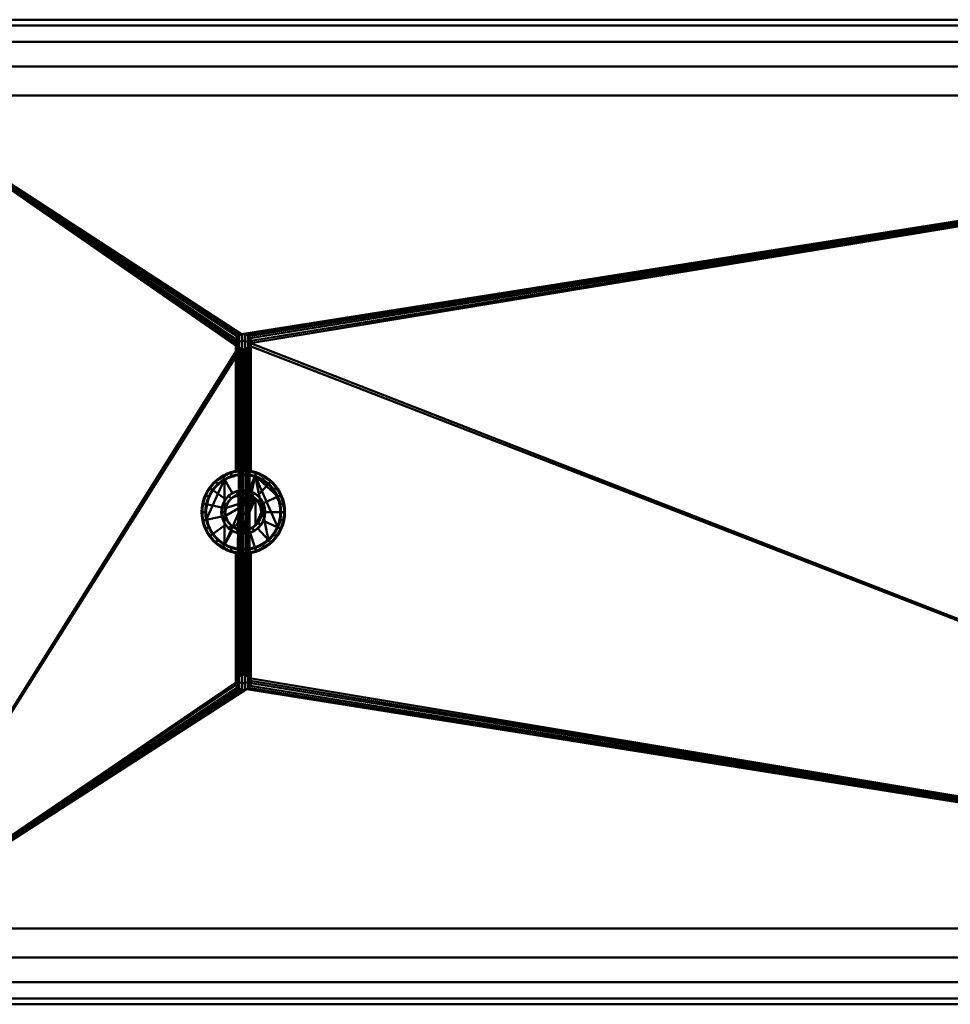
# Model space of a CAD drawing. Header units: millimetres. Extents: x -363 to 363, y -88 to 88.
# Tile 9 of 10: x 117 to 240, y -65 to 65. Entities that reach past the tile are written whole.
import ezdxf

# ---------------------------------------------------------------- set-up
doc = ezdxf.new("R2010")
doc.units = ezdxf.units.MM
doc.layers.add('1', color=7, linetype='CONTINUOUS', true_color=0xffffff)

msp = doc.modelspace()

# ---------------------------------------------------------------- linework, layer by layer
at = {"layer": '1', "color": 30, "linetype": 'Continuous', "lineweight": 50}
for p, q in [((345.5, 65, 0.15), (97.5, 65, 0.15)), ((97.5, 65, 25.15), (345.5, 65, 25.15)), ((345.5, 55, -9.85), (97.5, 55, -9.85)), ((345.5, 55, 35.15), (97.5, 55, 35.15)), ((345.5, -55, -9.85), (97.5, -55, -9.85)), ((345.5, -55, 35.15), (97.5, -55, 35.15)), ((97.5, -65, 0.15), (345.5, -65, 0.15)), ((345.5, -65, 25.15), (97.5, -65, 25.15))]:
    msp.add_line(p, q, dxfattribs=at)
at = {"layer": '1', "color": 30, "linetype": 'Continuous', "lineweight": 50, "extrusion": (0, 0, -1)}
for centre, radius in [((-146.2, 22.5, -42.1), 1), ((-146.2, 0, -78.7), 5.5), ((-146.2, 0, -49.3), 5), ((-146.2, 0, -84.5), 2.9), ((-146.2, 0, -79.2), 2.9)]:
    msp.add_circle(centre, radius, dxfattribs=at)
at = {"layer": '1', "color": 30, "linetype": 'Continuous', "lineweight": 50, "extrusion": (0, 1, 5.05322e-16)}
for centre in [(-146.2, 52.6, 12), (-146.2, 52.6, -12)]:
    msp.add_circle(centre, 1, dxfattribs=at)
at = {"layer": '1', "color": 30, "linetype": 'Continuous', "lineweight": 50}
for centre, radius in [((146.2, 0, 49.8), 5.5), ((146.2, 0, 79.2), 5), ((146.2, 0, 85), 2.4), ((146.2, -22.5, 42.1), 1)]:
    msp.add_circle(centre, radius, dxfattribs=at)
for points, knots in [([(145.2, 22.5, 33.48), (145.2, 22.61, 33.49), (145.22, 22.73, 33.49), (145.29, 22.94, 33.5), (145.35, 23.04, 33.5), (145.49, 23.21, 33.51), (145.58, 23.29, 33.51), (145.77, 23.41, 33.51), (145.87, 23.45, 33.51), (146.09, 23.5, 33.51), (146.21, 23.51, 33.51), (146.43, 23.48, 33.51), (146.54, 23.45, 33.51), (146.74, 23.35, 33.51), (146.83, 23.28, 33.51), (146.99, 23.12, 33.5), (147.06, 23.03, 33.5), (147.15, 22.83, 33.49), (147.18, 22.72, 33.49), (147.21, 22.49, 33.48), (147.2, 22.38, 33.48), (147.15, 22.16, 33.47), (147.1, 22.05, 33.47), (146.98, 21.87, 33.47), (146.9, 21.78, 33.46), (146.73, 21.64, 33.46), (146.63, 21.59, 33.46), (146.41, 21.52, 33.46), (146.3, 21.5, 33.46), (146.08, 21.5, 33.46), (145.96, 21.52, 33.46), (145.75, 21.6, 33.46), (145.65, 21.66, 33.46), (145.48, 21.8, 33.46), (145.4, 21.88, 33.47), (145.29, 22.07, 33.47), (145.25, 22.18, 33.47), (145.21, 22.36, 33.48), (145.2, 22.43, 33.48), (145.2, 22.5, 33.48)], [0, 0, 0, 0, 0.053735, 0.053735, 0.107472, 0.107472, 0.161198, 0.161198, 0.214901, 0.214901, 0.26858, 0.26858, 0.322247, 0.322247, 0.375919, 0.375919, 0.429612, 0.429612, 0.483329, 0.483329, 0.537065, 0.537065, 0.590805, 0.590805, 0.644533, 0.644533, 0.69824, 0.69824, 0.751926, 0.751926, 0.805599, 0.805599, 0.859271, 0.859271, 0.912957, 0.912957, 0.966663, 0.966663, 1, 1, 1, 1]), ([(146.2, 5.5, 53.6), (146.09, 5.5, 53.6), (145.98, 5.5, 53.58), (145.77, 5.48, 53.51), (145.67, 5.47, 53.45), (145.49, 5.46, 53.32), (145.42, 5.44, 53.23), (145.3, 5.43, 53.04), (145.25, 5.42, 52.94), (145.2, 5.41, 52.72), (145.19, 5.41, 52.6), (145.22, 5.41, 52.38), (145.25, 5.42, 52.27), (145.34, 5.43, 52.07), (145.41, 5.44, 51.98), (145.56, 5.46, 51.82), (145.66, 5.47, 51.75), (145.86, 5.49, 51.65), (145.97, 5.5, 51.62), (146.19, 5.5, 51.59), (146.3, 5.5, 51.6), (146.52, 5.49, 51.65), (146.62, 5.48, 51.69), (146.81, 5.47, 51.8), (146.9, 5.46, 51.88), (147.04, 5.44, 52.05), (147.1, 5.43, 52.15), (147.18, 5.41, 52.36), (147.2, 5.41, 52.47), (147.2, 5.41, 52.7), (147.18, 5.41, 52.81), (147.12, 5.42, 53.02), (147.06, 5.43, 53.12), (146.93, 5.45, 53.29), (146.85, 5.46, 53.37), (146.66, 5.48, 53.5), (146.55, 5.49, 53.54), (146.36, 5.5, 53.59), (146.28, 5.5, 53.6), (146.2, 5.5, 53.6)], [0, 0, 0, 0, 0.053106, 0.053106, 0.106176, 0.106176, 0.15979, 0.15979, 0.213816, 0.213816, 0.267245, 0.267245, 0.319994, 0.319994, 0.373041, 0.373041, 0.426894, 0.426894, 0.480815, 0.480815, 0.533971, 0.533971, 0.586723, 0.586723, 0.640029, 0.640029, 0.694017, 0.694017, 0.747753, 0.747753, 0.800668, 0.800668, 0.853486, 0.853486, 0.907067, 0.907067, 0.961094, 0.961094, 1, 1, 1, 1]), ([(146.2, -5.5, 53.6), (146.31, -5.5, 53.6), (146.42, -5.5, 53.58), (146.63, -5.48, 53.51), (146.73, -5.47, 53.45), (146.91, -5.46, 53.32), (146.98, -5.44, 53.23), (147.1, -5.43, 53.04), (147.15, -5.42, 52.94), (147.2, -5.41, 52.72), (147.21, -5.41, 52.6), (147.18, -5.41, 52.38), (147.15, -5.42, 52.27), (147.06, -5.43, 52.07), (146.99, -5.44, 51.98), (146.84, -5.46, 51.82), (146.74, -5.47, 51.75), (146.54, -5.49, 51.65), (146.43, -5.5, 51.62), (146.21, -5.5, 51.59), (146.1, -5.5, 51.6), (145.88, -5.49, 51.65), (145.78, -5.48, 51.69), (145.59, -5.47, 51.8), (145.5, -5.46, 51.88), (145.36, -5.44, 52.05), (145.3, -5.43, 52.15), (145.22, -5.41, 52.36), (145.2, -5.41, 52.47), (145.2, -5.41, 52.7), (145.22, -5.41, 52.81), (145.28, -5.42, 53.02), (145.34, -5.43, 53.12), (145.47, -5.45, 53.29), (145.55, -5.46, 53.37), (145.74, -5.48, 53.5), (145.85, -5.49, 53.54), (146.04, -5.5, 53.59), (146.12, -5.5, 53.6), (146.2, -5.5, 53.6)], [0, 0, 0, 0, 0.053106, 0.053106, 0.106176, 0.106176, 0.15979, 0.15979, 0.213816, 0.213816, 0.267245, 0.267245, 0.319994, 0.319994, 0.373041, 0.373041, 0.426894, 0.426894, 0.480815, 0.480815, 0.533971, 0.533971, 0.586723, 0.586723, 0.640029, 0.640029, 0.694017, 0.694017, 0.747753, 0.747753, 0.800668, 0.800668, 0.853486, 0.853486, 0.907067, 0.907067, 0.961094, 0.961094, 1, 1, 1, 1]), ([(145.2, -22.5, 33.48), (145.2, -22.61, 33.49), (145.22, -22.73, 33.49), (145.29, -22.94, 33.5), (145.35, -23.04, 33.5), (145.49, -23.21, 33.51), (145.58, -23.29, 33.51), (145.77, -23.41, 33.51), (145.87, -23.45, 33.51), (146.09, -23.5, 33.51), (146.21, -23.51, 33.51), (146.43, -23.48, 33.51), (146.54, -23.45, 33.51), (146.74, -23.35, 33.51), (146.83, -23.28, 33.51), (146.99, -23.12, 33.5), (147.06, -23.03, 33.5), (147.15, -22.83, 33.49), (147.18, -22.72, 33.49), (147.21, -22.49, 33.48), (147.2, -22.38, 33.48), (147.15, -22.16, 33.47), (147.1, -22.05, 33.47), (146.98, -21.87, 33.47), (146.9, -21.78, 33.46), (146.73, -21.64, 33.46), (146.63, -21.59, 33.46), (146.41, -21.52, 33.46), (146.3, -21.5, 33.46), (146.08, -21.5, 33.46), (145.96, -21.52, 33.46), (145.75, -21.6, 33.46), (145.65, -21.66, 33.46), (145.48, -21.8, 33.46), (145.4, -21.88, 33.47), (145.29, -22.07, 33.47), (145.25, -22.18, 33.47), (145.21, -22.36, 33.48), (145.2, -22.43, 33.48), (145.2, -22.5, 33.48)], [0, 0, 0, 0, 0.053735, 0.053735, 0.107472, 0.107472, 0.161198, 0.161198, 0.214901, 0.214901, 0.26858, 0.26858, 0.322247, 0.322247, 0.375919, 0.375919, 0.429612, 0.429612, 0.483329, 0.483329, 0.537065, 0.537065, 0.590805, 0.590805, 0.644533, 0.644533, 0.69824, 0.69824, 0.751926, 0.751926, 0.805599, 0.805599, 0.859271, 0.859271, 0.912957, 0.912957, 0.966663, 0.966663, 1, 1, 1, 1])]:
    msp.add_open_spline(points, degree=3, knots=knots, dxfattribs=at)
at = {"layer": '1', "color": 253, "linetype": 'Continuous', "lineweight": 50}
for points in [[(20, 64.24, 28.98), (362.5, 64.24, 28.98), (345.5, 65, 25.15), (97.5, 65, 25.15)], [(97.5, 65, 0.15), (345.5, 65, 0.15), (362.5, 64.24, -3.68), (20, 64.24, -3.68)], [(20, 62.07, 32.22), (362.5, 62.07, 32.22), (362.5, 64.24, 28.98), (20, 64.24, 28.98)], [(20, 64.24, -3.68), (362.5, 64.24, -3.68), (362.5, 62.07, -6.92), (20, 62.07, -6.92)], [(345.5, 65, 0.15), (97.5, 65, 0.15), (97.5, 65, 25.15), (345.5, 65, 25.15)], [(20, 58.83, 34.39), (362.5, 58.83, 34.39), (362.5, 62.07, 32.22), (20, 62.07, 32.22)], [(20, 62.07, -6.92), (362.5, 62.07, -6.92), (362.5, 58.83, -9.09), (20, 58.83, -9.09)], [(362.5, 58.83, 34.39), (20, 58.83, 34.39), (97.5, 55, 35.15), (345.5, 55, 35.15)], [(345.5, 55, -9.85), (97.5, 55, -9.85), (20, 58.83, -9.09), (362.5, 58.83, -9.09)], [(97.5, 55, -9.85), (345.5, 55, -9.85), (345.5, -55, -9.85), (97.5, -55, -9.85)], [(97.5, 55, 35.15), (145.67, 23.35, 33.51), (145.98, 23.48, 33.51)], [(145.98, 23.48, 33.51), (345.5, 55, 35.15), (97.5, 55, 35.15)], [(97.5, 55, 35.15), (145.35, 21.98, 33.47), (145.22, 22.29, 33.48)], [(97.5, 55, 35.15), (145.57, 21.73, 33.46), (145.35, 21.98, 33.47)], [(145.22, 22.29, 33.48), (145.2, 22.5, 33.48), (97.5, 55, 35.15)], [(145.2, 22.5, 33.48), (145.26, 22.83, 33.49), (97.5, 55, 35.15)], [(145.57, 21.73, 33.46), (97.5, 55, 35.15), (97.5, -55, 35.15)], [(145.26, 22.83, 33.49), (145.42, 23.12, 33.5), (97.5, 55, 35.15)], [(145.42, 23.12, 33.5), (145.67, 23.35, 33.51), (97.5, 55, 35.15)], [(345.5, 55, 35.15), (145.98, 23.48, 33.51), (146.32, 23.49, 33.51)], [(345.5, 55, 35.15), (146.32, 23.49, 33.51), (146.64, 23.4, 33.51)], [(345.5, 55, 35.15), (146.64, 23.4, 33.51), (146.91, 23.2, 33.51)], [(146.91, 23.2, 33.51), (147.1, 22.93, 33.5), (345.5, 55, 35.15)], [(147.1, 22.93, 33.5), (147.19, 22.61, 33.49), (345.5, 55, 35.15)], [(345.5, 55, 35.15), (147.19, 22.61, 33.49), (147.17, 22.27, 33.48)], [(147.17, 22.27, 33.48), (345.5, -55, 35.15), (345.5, 55, 35.15)], [(147.17, 22.27, 33.48), (147.04, 21.96, 33.47), (345.5, -55, 35.15)], [(97.5, -55, 35.15), (145.86, 21.56, 33.46), (145.57, 21.73, 33.46)], [(145.86, 21.56, 33.46), (97.5, -55, 35.15), (145.2, -22.5, 33.48)], [(145.2, -22.5, 33.48), (146.19, 21.5, 33.46), (145.86, 21.56, 33.46)], [(146.19, 21.5, 33.46), (145.2, -22.5, 33.48), (145.22, -22.29, 33.48)], [(145.22, -22.29, 33.48), (145.35, -21.98, 33.47), (146.19, 21.5, 33.46)], [(145.35, -21.98, 33.47), (145.57, -21.73, 33.46), (146.19, 21.5, 33.46)], [(145.57, -21.73, 33.46), (145.86, -21.56, 33.46), (146.19, 21.5, 33.46)], [(145.86, -21.56, 33.46), (146.19, -21.5, 33.46), (146.19, 21.5, 33.46)], [(146.19, -21.5, 33.46), (146.52, -21.55, 33.46), (146.52, 21.55, 33.46), (146.19, 21.5, 33.46)], [(146.82, -21.71, 33.46), (146.82, 21.71, 33.46), (146.52, 21.55, 33.46)], [(146.52, -21.55, 33.46), (146.82, -21.71, 33.46), (146.52, 21.55, 33.46)], [(147.04, 21.96, 33.47), (146.82, -21.71, 33.46), (147.04, -21.96, 33.47)], [(146.82, -21.71, 33.46), (147.04, 21.96, 33.47), (146.82, 21.71, 33.46)], [(147.04, -21.96, 33.47), (345.5, -55, 35.15), (147.04, 21.96, 33.47)], [(345.5, -55, 35.15), (147.04, -21.96, 33.47), (147.17, -22.27, 33.48)], [(97.5, -55, 35.15), (145.26, -22.83, 33.49), (145.2, -22.5, 33.48)], [(145.42, -23.12, 33.5), (145.26, -22.83, 33.49), (97.5, -55, 35.15)], [(97.5, -55, 35.15), (145.67, -23.35, 33.51), (145.42, -23.12, 33.5)], [(145.98, -23.48, 33.51), (145.67, -23.35, 33.51), (97.5, -55, 35.15)], [(146.64, -23.4, 33.51), (97.5, -55, 35.15), (345.5, -55, 35.15)], [(146.64, -23.4, 33.51), (146.32, -23.49, 33.51), (97.5, -55, 35.15)], [(345.5, -55, 35.15), (146.91, -23.2, 33.51), (146.64, -23.4, 33.51)], [(147.1, -22.93, 33.5), (146.91, -23.2, 33.51), (345.5, -55, 35.15)], [(345.5, -55, 35.15), (147.19, -22.61, 33.49), (147.1, -22.93, 33.5)], [(345.5, -55, 35.15), (147.17, -22.27, 33.48), (147.19, -22.61, 33.49)], [(97.5, -55, 35.15), (146.32, -23.49, 33.51), (145.98, -23.48, 33.51)], [(362.5, -58.83, -9.09), (20, -58.83, -9.09), (97.5, -55, -9.85), (345.5, -55, -9.85)], [(20, -58.83, 34.39), (362.5, -58.83, 34.39), (345.5, -55, 35.15), (97.5, -55, 35.15)], [(20, -58.83, -9.09), (362.5, -58.83, -9.09), (362.5, -62.07, -6.92), (20, -62.07, -6.92)], [(20, -62.07, 32.22), (362.5, -62.07, 32.22), (362.5, -58.83, 34.39), (20, -58.83, 34.39)], [(20, -62.07, -6.92), (362.5, -62.07, -6.92), (362.5, -64.24, -3.68), (20, -64.24, -3.68)], [(20, -64.24, 28.98), (362.5, -64.24, 28.98), (362.5, -62.07, 32.22), (20, -62.07, 32.22)], [(345.5, -65, 0.15), (97.5, -65, 0.15), (20, -64.24, -3.68), (362.5, -64.24, -3.68)], [(97.5, -65, 25.15), (345.5, -65, 25.15), (362.5, -64.24, 28.98), (20, -64.24, 28.98)], [(345.5, -65, 25.15), (97.5, -65, 25.15), (97.5, -65, 0.15), (345.5, -65, 0.15)]]:
    msp.add_3dface(points, dxfattribs=at)
at = {"layer": '1', "color": 252, "linetype": 'Continuous', "lineweight": 50}
for points in [[(145.53, 23.24, 33.51), (145.53, 23.24, 42.1), (145.89, 23.45, 42.1), (145.89, 23.45, 33.51)], [(145.61, 23.31, 42.1), (145.61, 22.45, 46.43), (145.99, 22.6, 46.49), (145.99, 23.48, 42.1)], [(145.89, 23.45, 33.51), (145.89, 23.45, 42.1), (146.3, 23.49, 42.1), (146.3, 23.49, 33.51)], [(145.99, 23.48, 42.1), (145.99, 22.6, 46.49), (146.41, 22.6, 46.49), (146.41, 23.48, 42.1)], [(146.3, 23.49, 33.51), (146.3, 23.49, 42.1), (146.7, 23.37, 42.1), (146.7, 23.37, 33.51)], [(146.41, 23.48, 42.1), (146.41, 22.6, 46.49), (146.79, 22.45, 46.43), (146.79, 23.31, 42.1)], [(145.2, 22.5, 33.48), (145.2, 22.5, 42.1), (145.29, 22.91, 42.1), (145.29, 22.91, 33.5)], [(145.29, 22.09, 33.47), (145.29, 22.09, 42.1), (145.2, 22.5, 42.1), (145.2, 22.5, 33.48)], [(145.21, 22.6, 42.1), (145.21, 21.8, 46.16), (145.33, 22.16, 46.31), (145.33, 23, 42.1)], [(145.25, 22.19, 42.1), (145.25, 21.42, 46), (145.21, 21.8, 46.16), (145.21, 22.6, 42.1)], [(145.21, 21.8, 46.16), (145.21, 19.5, 49.6), (145.33, 19.78, 49.88), (145.33, 22.16, 46.31)], [(145.46, 21.83, 42.1), (145.46, 21.08, 45.86), (145.25, 21.42, 46), (145.25, 22.19, 42.1)], [(145.29, 22.91, 33.5), (145.29, 22.91, 42.1), (145.53, 23.24, 42.1), (145.53, 23.24, 33.51)], [(145.33, 23, 42.1), (145.33, 22.16, 46.31), (145.61, 22.45, 46.43), (145.61, 23.31, 42.1)], [(145.33, 22.16, 46.31), (145.33, 19.78, 49.88), (145.61, 20, 50.1), (145.61, 22.45, 46.43)], [(145.61, 22.45, 46.43), (145.61, 20, 50.1), (145.99, 20.12, 50.22), (145.99, 22.6, 46.49)], [(145.99, 22.6, 46.49), (145.99, 20.12, 50.22), (146.41, 20.12, 50.22), (146.41, 22.6, 46.49)], [(146.41, 22.6, 46.49), (146.41, 20.12, 50.22), (146.79, 20, 50.1), (146.79, 22.45, 46.43)], [(146.7, 23.37, 33.51), (146.7, 23.37, 42.1), (147.01, 23.09, 42.1), (147.01, 23.09, 33.5)], [(146.79, 23.31, 42.1), (146.79, 22.45, 46.43), (147.07, 22.16, 46.31), (147.07, 23, 42.1)], [(146.79, 22.45, 46.43), (146.79, 20, 50.1), (147.07, 19.78, 49.88), (147.07, 22.16, 46.31)], [(147.15, 22.19, 42.1), (147.15, 21.42, 46), (146.94, 21.08, 45.86), (146.94, 21.83, 42.1)], [(147.01, 23.09, 33.5), (147.01, 23.09, 42.1), (147.18, 22.71, 42.1), (147.18, 22.71, 33.49)], [(147.18, 22.29, 33.48), (147.18, 22.29, 42.1), (147.01, 21.91, 42.1), (147.01, 21.91, 33.47)], [(147.07, 23, 42.1), (147.07, 22.16, 46.31), (147.19, 21.8, 46.16), (147.19, 22.6, 42.1)], [(147.07, 22.16, 46.31), (147.07, 19.78, 49.88), (147.19, 19.5, 49.6), (147.19, 21.8, 46.16)], [(147.19, 22.6, 42.1), (147.19, 21.8, 46.16), (147.15, 21.42, 46), (147.15, 22.19, 42.1)], [(147.2, 22.5, 42.1), (147.18, 22.29, 33.48), (147.18, 22.71, 33.49)], [(147.18, 22.71, 33.49), (147.18, 22.71, 42.1), (147.2, 22.5, 42.1)], [(147.2, 22.5, 42.1), (147.18, 22.29, 42.1), (147.18, 22.29, 33.48)], [(145.25, 21.42, 46), (145.25, 19.21, 49.31), (145.21, 19.5, 49.6), (145.21, 21.8, 46.16)], [(145.46, 21.08, 45.86), (145.46, 18.95, 49.05), (145.25, 19.21, 49.31), (145.25, 21.42, 46)], [(145.53, 21.76, 33.46), (145.53, 21.76, 42.1), (145.29, 22.09, 42.1), (145.29, 22.09, 33.47)], [(145.79, 21.59, 42.1), (145.79, 20.86, 45.77), (145.46, 21.08, 45.86), (145.46, 21.83, 42.1)], [(145.79, 20.86, 45.77), (145.79, 18.78, 48.88), (145.46, 18.95, 49.05), (145.46, 21.08, 45.86)], [(145.89, 21.55, 33.46), (145.89, 21.55, 42.1), (145.53, 21.76, 42.1), (145.53, 21.76, 33.46)], [(146.2, 21.5, 42.1), (146.2, 20.78, 45.74), (145.79, 20.86, 45.77), (145.79, 21.59, 42.1)], [(146.2, 20.78, 45.74), (146.2, 18.72, 48.82), (145.79, 18.78, 48.88), (145.79, 20.86, 45.77)], [(146.3, 21.51, 33.46), (146.3, 21.51, 42.1), (145.89, 21.55, 42.1), (145.89, 21.55, 33.46)], [(146.61, 21.59, 42.1), (146.61, 20.86, 45.77), (146.2, 20.78, 45.74), (146.2, 21.5, 42.1)], [(146.61, 20.86, 45.77), (146.61, 18.78, 48.88), (146.2, 18.72, 48.82), (146.2, 20.78, 45.74)], [(146.7, 21.63, 33.46), (146.7, 21.63, 42.1), (146.3, 21.51, 42.1), (146.3, 21.51, 33.46)], [(146.94, 21.83, 42.1), (146.94, 21.08, 45.86), (146.61, 20.86, 45.77), (146.61, 21.59, 42.1)], [(146.94, 21.08, 45.86), (146.94, 18.95, 49.05), (146.61, 18.78, 48.88), (146.61, 20.86, 45.77)], [(147.01, 21.91, 33.47), (147.01, 21.91, 42.1), (146.7, 21.63, 42.1), (146.7, 21.63, 33.46)], [(147.15, 21.42, 46), (147.15, 19.21, 49.31), (146.94, 18.95, 49.05), (146.94, 21.08, 45.86)], [(147.19, 21.8, 46.16), (147.19, 19.5, 49.6), (147.15, 19.21, 49.31), (147.15, 21.42, 46)], [(145.21, 19.5, 49.6), (145.21, 16.06, 51.9), (145.33, 16.21, 52.26), (145.33, 19.78, 49.88)], [(145.33, 19.78, 49.88), (145.33, 16.21, 52.26), (145.61, 16.33, 52.55), (145.61, 20, 50.1)], [(145.61, 20, 50.1), (145.61, 16.33, 52.55), (145.99, 16.39, 52.7), (145.99, 20.12, 50.22)], [(145.99, 20.12, 50.22), (145.99, 16.39, 52.7), (146.41, 16.39, 52.7), (146.41, 20.12, 50.22)], [(146.41, 20.12, 50.22), (146.41, 16.39, 52.7), (146.79, 16.33, 52.55), (146.79, 20, 50.1)], [(146.79, 20, 50.1), (146.79, 16.33, 52.55), (147.07, 16.21, 52.26), (147.07, 19.78, 49.88)], [(147.07, 19.78, 49.88), (147.07, 16.21, 52.26), (147.19, 16.06, 51.9), (147.19, 19.5, 49.6)], [(145.25, 19.21, 49.31), (145.25, 15.9, 51.52), (145.21, 16.06, 51.9), (145.21, 19.5, 49.6)], [(145.46, 18.95, 49.05), (145.46, 15.76, 51.18), (145.25, 15.9, 51.52), (145.25, 19.21, 49.31)], [(145.79, 18.78, 48.88), (145.79, 15.67, 50.96), (145.46, 15.76, 51.18), (145.46, 18.95, 49.05)], [(146.2, 18.72, 48.82), (146.2, 15.64, 50.88), (145.79, 15.67, 50.96), (145.79, 18.78, 48.88)], [(146.61, 18.78, 48.88), (146.61, 15.67, 50.96), (146.2, 15.64, 50.88), (146.2, 18.72, 48.82)], [(146.94, 18.95, 49.05), (146.94, 15.76, 51.18), (146.61, 15.67, 50.96), (146.61, 18.78, 48.88)], [(147.15, 19.21, 49.31), (147.15, 15.9, 51.52), (146.94, 15.76, 51.18), (146.94, 18.95, 49.05)], [(147.19, 19.5, 49.6), (147.19, 16.06, 51.9), (147.15, 15.9, 51.52), (147.15, 19.21, 49.31)], [(145.21, 16.06, 51.9), (145.21, 12, 52.7), (145.33, 12, 53.1), (145.33, 16.21, 52.26)], [(145.25, 15.9, 51.52), (145.25, 12, 52.29), (145.21, 12, 52.7), (145.21, 16.06, 51.9)], [(145.46, 15.76, 51.18), (145.46, 12, 51.93), (145.25, 12, 52.29), (145.25, 15.9, 51.52)], [(145.33, 16.21, 52.26), (145.33, 12, 53.1), (145.61, 12, 53.41), (145.61, 16.33, 52.55)], [(145.79, 15.67, 50.96), (145.79, 12, 51.69), (145.46, 12, 51.93), (145.46, 15.76, 51.18)], [(145.61, 16.33, 52.55), (145.61, 12, 53.41), (145.99, 12, 53.58), (145.99, 16.39, 52.7)], [(146.2, 15.64, 50.88), (146.2, 12, 51.6), (145.79, 12, 51.69), (145.79, 15.67, 50.96)], [(145.99, 16.39, 52.7), (145.99, 12, 53.58), (146.41, 12, 53.58), (146.41, 16.39, 52.7)], [(146.61, 15.67, 50.96), (146.61, 12, 51.69), (146.2, 12, 51.6), (146.2, 15.64, 50.88)], [(146.41, 16.39, 52.7), (146.41, 12, 53.58), (146.79, 12, 53.41), (146.79, 16.33, 52.55)], [(146.94, 15.76, 51.18), (146.94, 12, 51.93), (146.61, 12, 51.69), (146.61, 15.67, 50.96)], [(146.79, 16.33, 52.55), (146.79, 12, 53.41), (147.07, 12, 53.1), (147.07, 16.21, 52.26)], [(147.15, 15.9, 51.52), (147.15, 12, 52.29), (146.94, 12, 51.93), (146.94, 15.76, 51.18)], [(147.07, 16.21, 52.26), (147.07, 12, 53.1), (147.19, 12, 52.7), (147.19, 16.06, 51.9)], [(147.19, 16.06, 51.9), (147.19, 12, 52.7), (147.15, 12, 52.29), (147.15, 15.9, 51.52)], [(145.25, 5.42, 52.91), (145.25, 12, 52.91), (145.21, 12, 52.5), (145.21, 5.41, 52.5)], [(145.21, 5.41, 52.5), (145.21, 12, 52.5), (145.33, 12, 52.1), (145.33, 5.43, 52.1)], [(145.46, 5.45, 53.27), (145.46, 12, 53.27), (145.25, 12, 52.91), (145.25, 5.42, 52.91)], [(145.33, 5.43, 52.1), (145.33, 12, 52.1), (145.61, 12, 51.79), (145.61, 5.47, 51.79)], [(145.79, 5.48, 53.51), (145.79, 12, 53.51), (145.46, 12, 53.27), (145.46, 5.45, 53.27)], [(145.61, 5.47, 51.79), (145.61, 12, 51.79), (145.99, 12, 51.62), (145.99, 5.5, 51.62)], [(146.2, 5.5, 53.6), (146.2, 12, 53.6), (145.79, 12, 53.51), (145.79, 5.48, 53.51)], [(145.99, 5.5, 51.62), (145.99, 12, 51.62), (146.41, 12, 51.62), (146.41, 5.5, 51.62)], [(146.61, 5.48, 53.51), (146.61, 12, 53.51), (146.2, 12, 53.6), (146.2, 5.5, 53.6)], [(146.41, 5.5, 51.62), (146.41, 12, 51.62), (146.79, 12, 51.79), (146.79, 5.47, 51.79)], [(146.94, 5.45, 53.27), (146.94, 12, 53.27), (146.61, 12, 53.51), (146.61, 5.48, 53.51)], [(146.79, 5.47, 51.79), (146.79, 12, 51.79), (147.07, 12, 52.1), (147.07, 5.43, 52.1)], [(147.15, 5.42, 52.91), (147.15, 12, 52.91), (146.94, 12, 53.27), (146.94, 5.45, 53.27)], [(147.07, 5.43, 52.1), (147.07, 12, 52.1), (147.19, 12, 52.5), (147.19, 5.41, 52.5)], [(147.2, 12, 52.6), (147.15, 12, 52.91), (147.15, 5.42, 52.91)], [(147.15, 5.42, 52.91), (147.19, 5.41, 52.5), (147.2, 12, 52.6)], [(147.19, 5.41, 52.5), (147.19, 12, 52.5), (147.2, 12, 52.6)], [(142.52, 4.09, 49.8), (142.52, 4.09, 78.7), (144.5, 5.23, 78.7), (144.5, 5.23, 49.8)], [(144.5, 5.23, 78.7), (142.52, 4.09, 78.7), (142.85, 3.72, 79.2), (144.65, 4.76, 79.2)], [(143.45, 4.76, 49.8), (145.63, 5.47, 49.8), (145.68, 4.97, 49.3), (143.7, 4.33, 49.3)], [(144.5, 5.23, 49.8), (145.87, 5.49, 51.66), (146.1, 5.5, 51.61)], [(146.1, 5.5, 51.61), (146.77, 5.47, 49.8), (144.5, 5.23, 49.8)], [(144.5, 5.23, 78.7), (146.77, 5.47, 78.7), (146.2, 5.5, 53.6)], [(146.2, 5.5, 53.6), (145.97, 5.5, 53.57), (144.5, 5.23, 78.7)], [(145.97, 5.5, 53.57), (145.76, 5.48, 53.5), (144.5, 5.23, 78.7)], [(144.5, 5.23, 49.8), (145.59, 5.47, 51.81), (145.87, 5.49, 51.66)], [(145.76, 5.48, 53.5), (145.44, 5.45, 53.25), (144.5, 5.23, 78.7)], [(145.32, 5.43, 52.13), (145.59, 5.47, 51.81), (144.5, 5.23, 49.8)], [(146.77, 5.47, 78.7), (144.5, 5.23, 78.7), (144.65, 4.76, 79.2), (146.72, 4.97, 79.2)], [(144.5, 5.23, 78.7), (145.44, 5.45, 53.25), (145.26, 5.42, 52.94)], [(145.23, 5.41, 52.35), (145.32, 5.43, 52.13), (144.5, 5.23, 49.8)], [(144.5, 5.23, 78.7), (145.26, 5.42, 52.94), (145.2, 5.41, 52.63)], [(144.5, 5.23, 49.8), (145.2, 5.41, 52.63), (145.23, 5.41, 52.35)], [(145.2, 5.41, 52.63), (144.5, 5.23, 49.8), (144.5, 5.23, 78.7)], [(145.63, 5.47, 49.8), (147.9, 5.23, 49.8), (147.75, 4.76, 49.3), (145.68, 4.97, 49.3)], [(146.1, 5.5, 51.61), (146.45, 5.49, 51.63), (146.77, 5.47, 49.8)], [(146.77, 5.47, 78.7), (146.5, 5.49, 53.55), (146.2, 5.5, 53.6)], [(146.45, 5.49, 51.63), (146.77, 5.47, 51.78), (146.77, 5.47, 49.8)], [(146.77, 5.47, 78.7), (146.77, 5.47, 53.42), (146.5, 5.49, 53.55)], [(148.95, 4.76, 78.7), (146.77, 5.47, 78.7), (146.72, 4.97, 79.2), (148.7, 4.33, 79.2)], [(148.95, 4.76, 78.7), (147.02, 5.44, 53.17), (146.77, 5.47, 53.42)], [(148.95, 4.76, 49.8), (146.77, 5.47, 49.8), (146.77, 5.47, 51.78)], [(146.77, 5.47, 51.78), (146.95, 5.45, 51.94), (148.95, 4.76, 49.8)], [(146.77, 5.47, 53.42), (146.77, 5.47, 78.7), (148.95, 4.76, 78.7)], [(146.95, 5.45, 51.94), (147.16, 5.42, 52.3), (148.95, 4.76, 49.8)], [(147.17, 5.41, 52.85), (147.02, 5.44, 53.17), (148.95, 4.76, 78.7)], [(148.95, 4.76, 49.8), (147.16, 5.42, 52.3), (147.2, 5.41, 52.62)], [(148.95, 4.76, 49.8), (147.2, 5.41, 52.62), (147.17, 5.41, 52.85)], [(147.17, 5.41, 52.85), (148.95, 4.76, 78.7), (148.95, 4.76, 49.8)], [(147.9, 5.23, 49.8), (149.88, 4.09, 49.8), (149.55, 3.72, 49.3), (147.75, 4.76, 49.3)], [(141.18, 2.24, 49.8), (141.18, 2.24, 78.7), (142.52, 4.09, 78.7), (142.52, 4.09, 49.8)], [(142.52, 4.09, 78.7), (141.18, 2.24, 78.7), (141.63, 2.03, 79.2), (142.85, 3.72, 79.2)], [(143.7, 4.33, 49.3), (143.7, -4.33, 49.3), (142.15, -2.94, 49.3), (141.31, -1.04, 49.3)], [(141.31, -1.04, 49.3), (141.31, 1.04, 49.3), (142.15, 2.94, 49.3), (143.7, 4.33, 49.3)], [(141.75, 3.23, 49.8), (143.45, 4.76, 49.8), (143.7, 4.33, 49.3), (142.15, 2.94, 49.3)], [(143.85, 1.7, 79.2), (144.75, 2.51, 79.2), (143.7, 4.33, 79.2), (142.15, 2.94, 79.2)], [(143.7, 4.33, 49.3), (145.68, 4.97, 49.3), (147.75, 4.76, 49.3), (143.7, -4.33, 49.3)], [(145.68, 4.97, 79.2), (143.7, 4.33, 79.2), (144.75, 2.51, 79.2), (145.9, 2.88, 79.2)], [(145.68, -4.97, 49.3), (143.7, -4.33, 49.3), (147.75, 4.76, 49.3)], [(147.75, 4.76, 79.2), (145.68, 4.97, 79.2), (145.9, 2.88, 79.2), (147.1, 2.76, 79.2)], [(147.75, 4.76, 49.3), (149.55, -3.72, 49.3), (147.75, -4.76, 49.3), (145.68, -4.97, 49.3)], [(147.1, 2.76, 79.2), (148.14, 2.16, 79.2), (149.55, 3.72, 79.2), (147.75, 4.76, 79.2)], [(147.75, 4.76, 49.3), (150.77, -2.03, 49.3), (149.55, -3.72, 49.3)], [(147.75, 4.76, 49.3), (149.55, 3.72, 49.3), (150.77, 2.03, 49.3)], [(150.77, 2.03, 49.3), (151.2, 0, 49.3), (150.77, -2.03, 49.3), (147.75, 4.76, 49.3)], [(150.65, 3.23, 78.7), (148.95, 4.76, 78.7), (148.7, 4.33, 79.2), (150.25, 2.94, 79.2)], [(148.95, 4.76, 49.8), (148.95, 4.76, 78.7), (150.65, 3.23, 78.7), (150.65, 3.23, 49.8)], [(149.88, 4.09, 49.8), (151.22, 2.24, 49.8), (150.77, 2.03, 49.3), (149.55, 3.72, 49.3)], [(140.82, 1.14, 49.8), (141.75, 3.23, 49.8), (142.15, 2.94, 49.3), (141.31, 1.04, 49.3)], [(142.15, 2.94, 79.2), (141.31, 1.04, 79.2), (143.36, 0.6, 79.2), (143.85, 1.7, 79.2)], [(144.26, 2.16, 79.2), (144.26, 2.16, 84.5), (145.3, 2.76, 84.5), (145.3, 2.76, 79.2)], [(145.3, 2.76, 84.5), (144.26, 2.16, 84.5), (144.59, 1.78, 85), (145.46, 2.28, 85)], [(145.3, 2.76, 79.2), (145.3, 2.76, 84.5), (146.5, 2.88, 84.5), (146.5, 2.88, 79.2)], [(146.5, 2.88, 84.5), (145.3, 2.76, 84.5), (145.46, 2.28, 85), (146.45, 2.39, 85)], [(147.65, 2.51, 84.5), (146.5, 2.88, 84.5), (146.45, 2.39, 85), (147.4, 2.08, 85)], [(146.5, 2.88, 79.2), (146.5, 2.88, 84.5), (147.65, 2.51, 84.5), (147.65, 2.51, 79.2)], [(150.77, 2.03, 79.2), (149.55, 3.72, 79.2), (148.14, 2.16, 79.2), (148.85, 1.18, 79.2)], [(151.58, 1.14, 78.7), (150.65, 3.23, 78.7), (150.25, 2.94, 79.2), (151.09, 1.04, 79.2)], [(150.65, 3.23, 49.8), (150.65, 3.23, 78.7), (151.58, 1.14, 78.7), (151.58, 1.14, 49.8)], [(140.7, 0, 49.8), (140.7, 0, 78.7), (141.18, 2.24, 78.7), (141.18, 2.24, 49.8)], [(141.18, 2.24, 78.7), (140.7, 0, 78.7), (141.2, 0, 79.2), (141.63, 2.03, 79.2)], [(143.55, 1.18, 79.2), (143.55, 1.18, 84.5), (144.26, 2.16, 84.5), (144.26, 2.16, 79.2)], [(144.26, 2.16, 84.5), (143.55, 1.18, 84.5), (144.01, 0.98, 85), (144.59, 1.78, 85)], [(145, 2.08, 85), (144.26, 1.41, 85), (143.85, 0.5, 85), (147.81, 1.78, 85)], [(147.81, 1.78, 85), (143.85, 0.5, 85), (143.85, -0.5, 85)], [(143.85, -0.5, 85), (144.26, -1.41, 85), (145, -2.08, 85), (147.81, 1.78, 85)], [(147.81, 1.78, 85), (146.94, 2.28, 85), (145.95, 2.39, 85), (145, 2.08, 85)], [(147.81, 1.78, 85), (145, -2.08, 85), (145.95, -2.39, 85)], [(145.95, -2.39, 85), (146.94, -2.28, 85), (147.81, -1.78, 85), (147.81, 1.78, 85)], [(148.55, 1.7, 84.5), (147.65, 2.51, 84.5), (147.4, 2.08, 85), (148.14, 1.41, 85)], [(147.65, 2.51, 79.2), (147.65, 2.51, 84.5), (148.55, 1.7, 84.5), (148.55, 1.7, 79.2)], [(148.6, 0, 85), (148.39, 0.98, 85), (147.81, 1.78, 85), (147.81, -1.78, 85)], [(149.04, 0.6, 84.5), (148.55, 1.7, 84.5), (148.14, 1.41, 85), (148.55, 0.5, 85)], [(148.55, 1.7, 79.2), (148.55, 1.7, 84.5), (149.04, 0.6, 84.5), (149.04, 0.6, 79.2)], [(148.85, 1.18, 79.2), (149.1, 0, 79.2), (151.2, 0, 79.2), (150.77, 2.03, 79.2)], [(151.22, 2.24, 49.8), (151.7, 0, 49.8), (151.2, 0, 49.3), (150.77, 2.03, 49.3)], [(141.18, -2.24, 49.8), (141.18, -2.24, 78.7), (140.7, 0, 78.7), (140.7, 0, 49.8)], [(140.7, 0, 78.7), (141.18, -2.24, 78.7), (141.63, -2.03, 79.2), (141.2, 0, 79.2)], [(140.82, -1.14, 49.8), (140.82, 1.14, 49.8), (141.31, 1.04, 49.3), (141.31, -1.04, 49.3)], [(141.31, 1.04, 79.2), (141.31, -1.04, 79.2), (143.36, -0.6, 79.2), (143.36, 0.6, 79.2)], [(143.3, 0, 79.2), (143.3, 0, 84.5), (143.55, 1.18, 84.5), (143.55, 1.18, 79.2)], [(143.55, 1.18, 84.5), (143.3, 0, 84.5), (143.8, 0, 85), (144.01, 0.98, 85)], [(143.55, -1.18, 79.2), (143.55, -1.18, 84.5), (143.3, 0, 84.5), (143.3, 0, 79.2)], [(143.3, 0, 84.5), (143.55, -1.18, 84.5), (144.01, -0.98, 85), (143.8, 0, 85)], [(147.81, -1.78, 85), (148.39, -0.98, 85), (148.6, 0, 85)], [(149.04, -0.6, 84.5), (149.04, 0.6, 84.5), (148.55, 0.5, 85), (148.55, -0.5, 85)], [(150.77, -2.03, 79.2), (151.2, 0, 79.2), (149.1, 0, 79.2), (148.85, -1.18, 79.2)], [(149.04, 0.6, 79.2), (149.04, 0.6, 84.5), (149.04, -0.6, 84.5), (149.04, -0.6, 79.2)], [(151.7, 0, 49.8), (151.22, -2.24, 49.8), (150.77, -2.03, 49.3), (151.2, 0, 49.3)], [(151.58, -1.14, 78.7), (151.58, 1.14, 78.7), (151.09, 1.04, 79.2), (151.09, -1.04, 79.2)], [(151.7, 0, 49.8), (151.58, 1.14, 49.8), (151.58, 1.14, 78.7), (151.7, 0, 78.7)], [(151.7, 0, 78.7), (151.58, -1.14, 78.7), (151.58, -1.14, 49.8), (151.7, 0, 49.8)], [(141.75, -3.23, 49.8), (140.82, -1.14, 49.8), (141.31, -1.04, 49.3), (142.15, -2.94, 49.3)], [(143.85, -1.7, 79.2), (143.36, -0.6, 79.2), (141.31, -1.04, 79.2), (142.15, -2.94, 79.2)], [(143.55, -1.18, 84.5), (144.26, -2.16, 84.5), (144.59, -1.78, 85), (144.01, -0.98, 85)], [(144.26, -2.16, 79.2), (144.26, -2.16, 84.5), (143.55, -1.18, 84.5), (143.55, -1.18, 79.2)], [(148.55, -1.7, 84.5), (149.04, -0.6, 84.5), (148.55, -0.5, 85), (148.14, -1.41, 85)], [(148.85, -1.18, 79.2), (148.14, -2.16, 79.2), (149.55, -3.72, 79.2), (150.77, -2.03, 79.2)], [(149.04, -0.6, 79.2), (149.04, -0.6, 84.5), (148.55, -1.7, 84.5), (148.55, -1.7, 79.2)], [(150.65, -3.23, 78.7), (151.58, -1.14, 78.7), (151.09, -1.04, 79.2), (150.25, -2.94, 79.2)], [(151.58, -1.14, 49.8), (151.58, -1.14, 78.7), (150.65, -3.23, 78.7), (150.65, -3.23, 49.8)], [(141.18, -2.24, 78.7), (142.52, -4.09, 78.7), (142.85, -3.72, 79.2), (141.63, -2.03, 79.2)], [(142.52, -4.09, 49.8), (142.52, -4.09, 78.7), (141.18, -2.24, 78.7), (141.18, -2.24, 49.8)], [(142.15, -2.94, 79.2), (143.7, -4.33, 79.2), (144.75, -2.51, 79.2), (143.85, -1.7, 79.2)], [(145.9, -2.88, 79.2), (144.75, -2.51, 79.2), (143.7, -4.33, 79.2), (145.68, -4.97, 79.2)], [(144.26, -2.16, 84.5), (145.3, -2.76, 84.5), (145.46, -2.28, 85), (144.59, -1.78, 85)], [(145.3, -2.76, 79.2), (145.3, -2.76, 84.5), (144.26, -2.16, 84.5), (144.26, -2.16, 79.2)], [(145.3, -2.76, 84.5), (146.5, -2.88, 84.5), (146.45, -2.39, 85), (145.46, -2.28, 85)], [(146.5, -2.88, 84.5), (147.65, -2.51, 84.5), (147.4, -2.08, 85), (146.45, -2.39, 85)], [(147.65, -2.51, 79.2), (147.65, -2.51, 84.5), (146.5, -2.88, 84.5), (146.5, -2.88, 79.2)], [(147.75, -4.76, 79.2), (149.55, -3.72, 79.2), (148.14, -2.16, 79.2), (147.1, -2.76, 79.2)], [(147.65, -2.51, 84.5), (148.55, -1.7, 84.5), (148.14, -1.41, 85), (147.4, -2.08, 85)], [(148.55, -1.7, 79.2), (148.55, -1.7, 84.5), (147.65, -2.51, 84.5), (147.65, -2.51, 79.2)], [(151.22, -2.24, 49.8), (149.88, -4.09, 49.8), (149.55, -3.72, 49.3), (150.77, -2.03, 49.3)], [(143.45, -4.76, 49.8), (141.75, -3.23, 49.8), (142.15, -2.94, 49.3), (143.7, -4.33, 49.3)], [(142.52, -4.09, 78.7), (144.5, -5.23, 78.7), (144.65, -4.76, 79.2), (142.85, -3.72, 79.2)], [(146.5, -2.88, 79.2), (146.5, -2.88, 84.5), (145.3, -2.76, 84.5), (145.3, -2.76, 79.2)], [(147.1, -2.76, 79.2), (145.9, -2.88, 79.2), (145.68, -4.97, 79.2), (147.75, -4.76, 79.2)], [(149.88, -4.09, 49.8), (147.9, -5.23, 49.8), (147.75, -4.76, 49.3), (149.55, -3.72, 49.3)], [(148.95, -4.76, 78.7), (150.65, -3.23, 78.7), (150.25, -2.94, 79.2), (148.7, -4.33, 79.2)], [(150.65, -3.23, 49.8), (150.65, -3.23, 78.7), (148.95, -4.76, 78.7), (148.95, -4.76, 49.8)], [(144.5, -5.23, 49.8), (144.5, -5.23, 78.7), (142.52, -4.09, 78.7), (142.52, -4.09, 49.8)], [(145.63, -5.47, 49.8), (143.45, -4.76, 49.8), (143.7, -4.33, 49.3), (145.68, -4.97, 49.3)], [(144.5, -5.23, 78.7), (146.77, -5.47, 78.7), (146.72, -4.97, 79.2), (144.65, -4.76, 79.2)], [(147.9, -5.23, 49.8), (145.63, -5.47, 49.8), (145.68, -4.97, 49.3), (147.75, -4.76, 49.3)], [(146.77, -5.47, 78.7), (148.95, -4.76, 78.7), (148.7, -4.33, 79.2), (146.72, -4.97, 79.2)], [(148.95, -4.76, 49.8), (147.02, -5.44, 52.03), (146.77, -5.47, 51.78)], [(148.95, -4.76, 78.7), (146.77, -5.47, 78.7), (146.77, -5.47, 53.42)], [(146.77, -5.47, 53.42), (146.95, -5.45, 53.26), (148.95, -4.76, 78.7)], [(146.77, -5.47, 51.78), (146.77, -5.47, 49.8), (148.95, -4.76, 49.8)], [(146.95, -5.45, 53.26), (147.16, -5.42, 52.9), (148.95, -4.76, 78.7)], [(147.17, -5.41, 52.35), (147.02, -5.44, 52.03), (148.95, -4.76, 49.8)], [(148.95, -4.76, 49.8), (148.95, -4.76, 78.7), (147.16, -5.42, 52.9)], [(147.16, -5.42, 52.9), (147.2, -5.41, 52.59), (148.95, -4.76, 49.8)], [(147.2, -5.41, 52.59), (147.17, -5.41, 52.35), (148.95, -4.76, 49.8)], [(144.5, -5.23, 78.7), (145.21, -5.41, 52.76), (145.28, -5.42, 52.99)], [(145.28, -5.42, 52.99), (146.77, -5.47, 78.7), (144.5, -5.23, 78.7)], [(144.5, -5.23, 49.8), (145.2, -5.41, 52.53), (145.21, -5.41, 52.76)], [(144.5, -5.23, 49.8), (145.88, -5.49, 51.65), (145.67, -5.47, 51.75)], [(144.5, -5.23, 49.8), (146.77, -5.47, 49.8), (146.11, -5.5, 51.6)], [(146.11, -5.5, 51.6), (145.88, -5.49, 51.65), (144.5, -5.23, 49.8)], [(145.67, -5.47, 51.75), (145.49, -5.45, 51.9), (144.5, -5.23, 49.8)], [(145.49, -5.45, 51.9), (145.34, -5.43, 52.08), (144.5, -5.23, 49.8)], [(145.34, -5.43, 52.08), (145.25, -5.42, 52.3), (144.5, -5.23, 49.8)], [(145.25, -5.42, 52.3), (145.2, -5.41, 52.53), (144.5, -5.23, 49.8)], [(145.21, -5.41, 52.76), (144.5, -5.23, 78.7), (144.5, -5.23, 49.8)], [(145.33, -5.43, 52.1), (145.33, -12, 52.1), (145.21, -12, 52.5), (145.21, -5.41, 52.5)], [(145.21, -5.41, 52.5), (145.21, -12, 52.5), (145.25, -12, 52.91), (145.25, -5.42, 52.91)], [(145.25, -5.42, 52.91), (145.25, -12, 52.91), (145.46, -12, 53.27), (145.46, -5.45, 53.27)], [(146.77, -5.47, 78.7), (145.28, -5.42, 52.99), (145.39, -5.44, 53.19)], [(145.61, -5.47, 51.79), (145.61, -12, 51.79), (145.33, -12, 52.1), (145.33, -5.43, 52.1)], [(145.39, -5.44, 53.19), (145.55, -5.46, 53.36), (146.77, -5.47, 78.7)], [(145.46, -5.45, 53.27), (145.46, -12, 53.27), (145.79, -12, 53.51), (145.79, -5.48, 53.51)], [(146.77, -5.47, 78.7), (145.55, -5.46, 53.36), (145.75, -5.48, 53.49)], [(145.99, -5.5, 51.62), (145.99, -12, 51.62), (145.61, -12, 51.79), (145.61, -5.47, 51.79)], [(145.75, -5.48, 53.49), (145.97, -5.5, 53.57), (146.77, -5.47, 78.7)], [(145.79, -5.48, 53.51), (145.79, -12, 53.51), (146.2, -12, 53.6), (146.2, -5.5, 53.6)], [(145.97, -5.5, 53.57), (146.2, -5.5, 53.6), (146.77, -5.47, 78.7)], [(146.41, -5.5, 51.62), (146.41, -12, 51.62), (145.99, -12, 51.62), (145.99, -5.5, 51.62)], [(146.77, -5.47, 49.8), (146.34, -5.5, 51.61), (146.11, -5.5, 51.6)], [(146.2, -5.5, 53.6), (146.5, -5.49, 53.55), (146.77, -5.47, 78.7)], [(146.2, -5.5, 53.6), (146.2, -12, 53.6), (146.61, -12, 53.51), (146.61, -5.48, 53.51)], [(146.77, -5.47, 49.8), (146.57, -5.49, 51.67), (146.34, -5.5, 51.61)], [(146.79, -5.47, 51.79), (146.79, -12, 51.79), (146.41, -12, 51.62), (146.41, -5.5, 51.62)], [(146.5, -5.49, 53.55), (146.77, -5.47, 53.42), (146.77, -5.47, 78.7)], [(146.77, -5.47, 49.8), (146.77, -5.47, 51.78), (146.57, -5.49, 51.67)], [(146.61, -5.48, 53.51), (146.61, -12, 53.51), (146.94, -12, 53.27), (146.94, -5.45, 53.27)], [(147.07, -5.43, 52.1), (147.07, -12, 52.1), (146.79, -12, 51.79), (146.79, -5.47, 51.79)], [(146.94, -5.45, 53.27), (146.94, -12, 53.27), (147.15, -12, 52.91), (147.15, -5.42, 52.91)], [(147.19, -5.41, 52.5), (147.19, -12, 52.5), (147.07, -12, 52.1), (147.07, -5.43, 52.1)], [(147.2, -12, 52.6), (147.19, -5.41, 52.5), (147.15, -5.42, 52.91)], [(147.15, -5.42, 52.91), (147.15, -12, 52.91), (147.2, -12, 52.6)], [(147.2, -12, 52.6), (147.19, -12, 52.5), (147.19, -5.41, 52.5)], [(145.25, -12, 52.29), (145.25, -15.9, 51.52), (145.21, -16.06, 51.9), (145.21, -12, 52.7)], [(145.21, -12, 52.7), (145.21, -16.06, 51.9), (145.33, -16.21, 52.26), (145.33, -12, 53.1)], [(145.46, -12, 51.93), (145.46, -15.76, 51.18), (145.25, -15.9, 51.52), (145.25, -12, 52.29)], [(145.33, -12, 53.1), (145.33, -16.21, 52.26), (145.61, -16.33, 52.55), (145.61, -12, 53.41)], [(145.79, -12, 51.69), (145.79, -15.67, 50.96), (145.46, -15.76, 51.18), (145.46, -12, 51.93)], [(145.61, -12, 53.41), (145.61, -16.33, 52.55), (145.99, -16.39, 52.7), (145.99, -12, 53.58)], [(146.2, -12, 51.6), (146.2, -15.64, 50.88), (145.79, -15.67, 50.96), (145.79, -12, 51.69)], [(145.99, -12, 53.58), (145.99, -16.39, 52.7), (146.41, -16.39, 52.7), (146.41, -12, 53.58)], [(146.61, -12, 51.69), (146.61, -15.67, 50.96), (146.2, -15.64, 50.88), (146.2, -12, 51.6)], [(146.41, -12, 53.58), (146.41, -16.39, 52.7), (146.79, -16.33, 52.55), (146.79, -12, 53.41)], [(146.94, -12, 51.93), (146.94, -15.76, 51.18), (146.61, -15.67, 50.96), (146.61, -12, 51.69)], [(146.79, -12, 53.41), (146.79, -16.33, 52.55), (147.07, -16.21, 52.26), (147.07, -12, 53.1)], [(147.15, -12, 52.29), (147.15, -15.9, 51.52), (146.94, -15.76, 51.18), (146.94, -12, 51.93)], [(147.07, -12, 53.1), (147.07, -16.21, 52.26), (147.19, -16.06, 51.9), (147.19, -12, 52.7)], [(147.19, -12, 52.7), (147.19, -16.06, 51.9), (147.15, -15.9, 51.52), (147.15, -12, 52.29)], [(145.25, -15.9, 51.52), (145.25, -19.21, 49.31), (145.21, -19.5, 49.6), (145.21, -16.06, 51.9)], [(145.21, -16.06, 51.9), (145.21, -19.5, 49.6), (145.33, -19.78, 49.88), (145.33, -16.21, 52.26)], [(145.46, -15.76, 51.18), (145.46, -18.95, 49.05), (145.25, -19.21, 49.31), (145.25, -15.9, 51.52)], [(145.33, -16.21, 52.26), (145.33, -19.78, 49.88), (145.61, -20, 50.1), (145.61, -16.33, 52.55)], [(145.79, -15.67, 50.96), (145.79, -18.78, 48.88), (145.46, -18.95, 49.05), (145.46, -15.76, 51.18)], [(145.61, -16.33, 52.55), (145.61, -20, 50.1), (145.99, -20.12, 50.22), (145.99, -16.39, 52.7)], [(146.2, -15.64, 50.88), (146.2, -18.72, 48.82), (145.79, -18.78, 48.88), (145.79, -15.67, 50.96)], [(145.99, -16.39, 52.7), (145.99, -20.12, 50.22), (146.41, -20.12, 50.22), (146.41, -16.39, 52.7)], [(146.61, -15.67, 50.96), (146.61, -18.78, 48.88), (146.2, -18.72, 48.82), (146.2, -15.64, 50.88)], [(146.41, -16.39, 52.7), (146.41, -20.12, 50.22), (146.79, -20, 50.1), (146.79, -16.33, 52.55)], [(146.94, -15.76, 51.18), (146.94, -18.95, 49.05), (146.61, -18.78, 48.88), (146.61, -15.67, 50.96)], [(146.79, -16.33, 52.55), (146.79, -20, 50.1), (147.07, -19.78, 49.88), (147.07, -16.21, 52.26)], [(147.15, -15.9, 51.52), (147.15, -19.21, 49.31), (146.94, -18.95, 49.05), (146.94, -15.76, 51.18)], [(147.07, -16.21, 52.26), (147.07, -19.78, 49.88), (147.19, -19.5, 49.6), (147.19, -16.06, 51.9)], [(147.19, -16.06, 51.9), (147.19, -19.5, 49.6), (147.15, -19.21, 49.31), (147.15, -15.9, 51.52)], [(145.25, -19.21, 49.31), (145.25, -21.42, 46), (145.21, -21.8, 46.16), (145.21, -19.5, 49.6)], [(145.21, -19.5, 49.6), (145.21, -21.8, 46.16), (145.33, -22.16, 46.31), (145.33, -19.78, 49.88)], [(145.46, -18.95, 49.05), (145.46, -21.08, 45.86), (145.25, -21.42, 46), (145.25, -19.21, 49.31)], [(145.79, -18.78, 48.88), (145.79, -20.86, 45.77), (145.46, -21.08, 45.86), (145.46, -18.95, 49.05)], [(146.2, -18.72, 48.82), (146.2, -20.78, 45.74), (145.79, -20.86, 45.77), (145.79, -18.78, 48.88)], [(146.61, -18.78, 48.88), (146.61, -20.86, 45.77), (146.2, -20.78, 45.74), (146.2, -18.72, 48.82)], [(146.94, -18.95, 49.05), (146.94, -21.08, 45.86), (146.61, -20.86, 45.77), (146.61, -18.78, 48.88)], [(147.15, -19.21, 49.31), (147.15, -21.42, 46), (146.94, -21.08, 45.86), (146.94, -18.95, 49.05)], [(147.07, -19.78, 49.88), (147.07, -22.16, 46.31), (147.19, -21.8, 46.16), (147.19, -19.5, 49.6)], [(147.19, -19.5, 49.6), (147.19, -21.8, 46.16), (147.15, -21.42, 46), (147.15, -19.21, 49.31)], [(145.33, -19.78, 49.88), (145.33, -22.16, 46.31), (145.61, -22.45, 46.43), (145.61, -20, 50.1)], [(145.61, -20, 50.1), (145.61, -22.45, 46.43), (145.99, -22.6, 46.49), (145.99, -20.12, 50.22)], [(146.2, -20.78, 45.74), (146.2, -21.5, 42.1), (145.79, -21.59, 42.1), (145.79, -20.86, 45.77)], [(145.99, -20.12, 50.22), (145.99, -22.6, 46.49), (146.41, -22.6, 46.49), (146.41, -20.12, 50.22)], [(146.61, -20.86, 45.77), (146.61, -21.59, 42.1), (146.2, -21.5, 42.1), (146.2, -20.78, 45.74)], [(146.41, -20.12, 50.22), (146.41, -22.6, 46.49), (146.79, -22.45, 46.43), (146.79, -20, 50.1)], [(146.79, -20, 50.1), (146.79, -22.45, 46.43), (147.07, -22.16, 46.31), (147.07, -19.78, 49.88)], [(145.2, -22.5, 33.48), (145.2, -22.5, 42.1), (145.29, -22.09, 42.1), (145.29, -22.09, 33.47)], [(145.25, -21.42, 46), (145.25, -22.19, 42.1), (145.21, -22.6, 42.1), (145.21, -21.8, 46.16)], [(145.21, -21.8, 46.16), (145.21, -22.6, 42.1), (145.33, -23, 42.1), (145.33, -22.16, 46.31)], [(145.46, -21.08, 45.86), (145.46, -21.83, 42.1), (145.25, -22.19, 42.1), (145.25, -21.42, 46)], [(145.29, -22.09, 33.47), (145.29, -22.09, 42.1), (145.53, -21.76, 42.1), (145.53, -21.76, 33.46)], [(145.79, -20.86, 45.77), (145.79, -21.59, 42.1), (145.46, -21.83, 42.1), (145.46, -21.08, 45.86)], [(145.53, -21.76, 33.46), (145.53, -21.76, 42.1), (145.89, -21.55, 42.1), (145.89, -21.55, 33.46)], [(145.89, -21.55, 33.46), (145.89, -21.55, 42.1), (146.3, -21.51, 42.1), (146.3, -21.51, 33.46)], [(146.3, -21.51, 33.46), (146.3, -21.51, 42.1), (146.7, -21.63, 42.1), (146.7, -21.63, 33.46)], [(146.94, -21.08, 45.86), (146.94, -21.83, 42.1), (146.61, -21.59, 42.1), (146.61, -20.86, 45.77)], [(146.7, -21.63, 33.46), (146.7, -21.63, 42.1), (147.01, -21.91, 42.1), (147.01, -21.91, 33.47)], [(147.15, -21.42, 46), (147.15, -22.19, 42.1), (146.94, -21.83, 42.1), (146.94, -21.08, 45.86)], [(147.01, -21.91, 33.47), (147.01, -21.91, 42.1), (147.18, -22.29, 42.1), (147.18, -22.29, 33.48)], [(147.07, -22.16, 46.31), (147.07, -23, 42.1), (147.19, -22.6, 42.1), (147.19, -21.8, 46.16)], [(147.19, -21.8, 46.16), (147.19, -22.6, 42.1), (147.15, -22.19, 42.1), (147.15, -21.42, 46)], [(145.29, -22.91, 33.5), (145.29, -22.91, 42.1), (145.2, -22.5, 42.1), (145.2, -22.5, 33.48)], [(145.53, -23.24, 33.51), (145.53, -23.24, 42.1), (145.29, -22.91, 42.1), (145.29, -22.91, 33.5)], [(145.33, -22.16, 46.31), (145.33, -23, 42.1), (145.61, -23.31, 42.1), (145.61, -22.45, 46.43)], [(145.89, -23.45, 33.51), (145.89, -23.45, 42.1), (145.53, -23.24, 42.1), (145.53, -23.24, 33.51)], [(145.61, -22.45, 46.43), (145.61, -23.31, 42.1), (145.99, -23.48, 42.1), (145.99, -22.6, 46.49)], [(145.99, -22.6, 46.49), (145.99, -23.48, 42.1), (146.41, -23.48, 42.1), (146.41, -22.6, 46.49)], [(146.7, -23.37, 33.51), (146.7, -23.37, 42.1), (146.3, -23.49, 42.1), (146.3, -23.49, 33.51)], [(146.41, -22.6, 46.49), (146.41, -23.48, 42.1), (146.79, -23.31, 42.1), (146.79, -22.45, 46.43)], [(147.01, -23.09, 33.5), (147.01, -23.09, 42.1), (146.7, -23.37, 42.1), (146.7, -23.37, 33.51)], [(146.79, -22.45, 46.43), (146.79, -23.31, 42.1), (147.07, -23, 42.1), (147.07, -22.16, 46.31)], [(147.18, -22.71, 33.49), (147.18, -22.71, 42.1), (147.01, -23.09, 42.1), (147.01, -23.09, 33.5)], [(147.18, -22.29, 33.48), (147.18, -22.29, 42.1), (147.2, -22.5, 42.1)], [(147.18, -22.71, 33.49), (147.18, -22.29, 33.48), (147.2, -22.5, 42.1)], [(147.2, -22.5, 42.1), (147.18, -22.71, 42.1), (147.18, -22.71, 33.49)], [(146.3, -23.49, 33.51), (146.3, -23.49, 42.1), (145.89, -23.45, 42.1), (145.89, -23.45, 33.51)]]:
    msp.add_3dface(points, dxfattribs=at)

doc.saveas('drawing.dxf')
